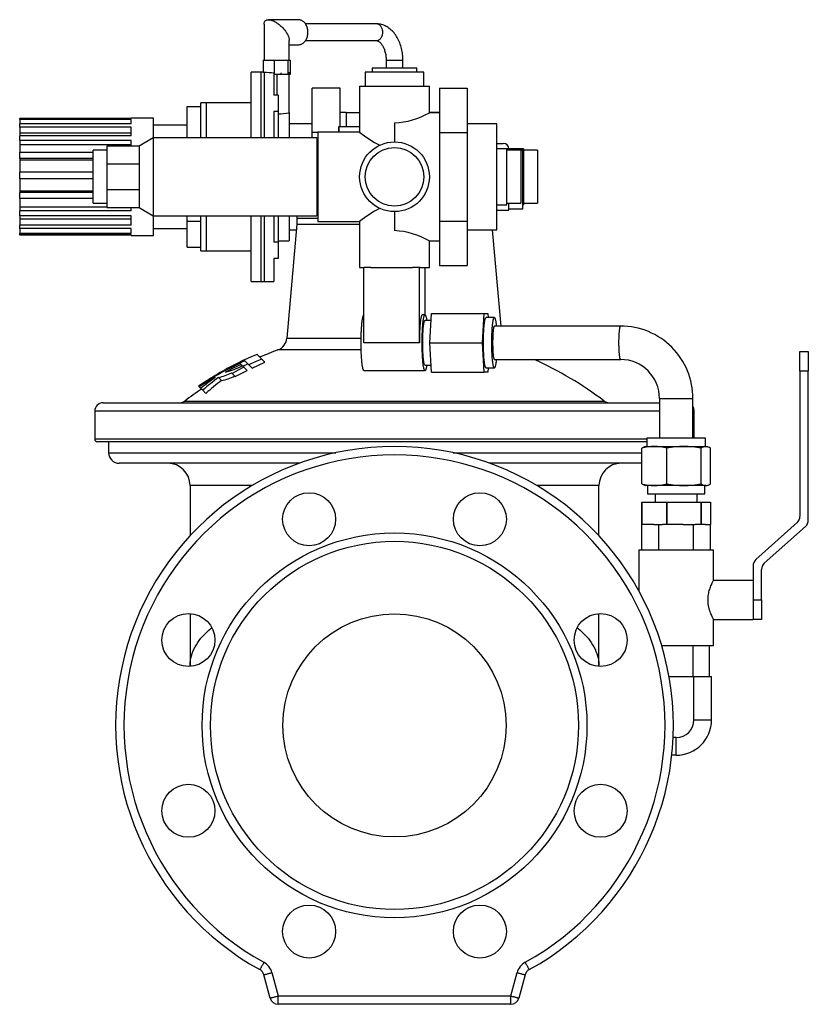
# Model space of a CAD drawing. Extents: x 63 to 771, y -329 to 503.
# Tile 3 of 3: x 488 to 771, y 150 to 503. Entities that reach past the tile are written whole.
import ezdxf

# ---------------------------------------------------------------- set-up
doc = ezdxf.new("R2010")
doc.units = 0
doc.layers.get('0').update_dxf_attribs({"linetype": 'CONTINUOUS'})

msp = doc.modelspace()

# ---------------------------------------------------------------- linework, layer by layer
at = {"color": 7, "linetype": 'CONTINUOUS'}
for p, q in [((575.56, 501.68), (575.56, 488.76)), ((587.85, 503.26), (577.14, 503.26)), ((615.81, 501.76), (590.4, 501.76)), ((584.56, 488.76), (584.56, 495.84)), ((584.56, 494.26), (587.85, 494.26)), ((590.4, 495.76), (615.81, 495.76)), ((575.16, 488.76), (575.16, 484.39)), ((575.16, 488.76), (577.14, 488.76)), ((577.14, 488.76), (579.11, 488.76)), ((579.11, 488.76), (579.11, 483.56)), ((579.11, 488.76), (581.56, 488.76)), ((581.56, 488.76), (584.01, 488.76)), ((584.01, 488.76), (584.01, 483.56)), ((584.01, 488.76), (584.48, 488.76)), ((584.48, 488.76), (584.95, 488.76)), ((584.95, 488.76), (584.95, 483.56)), ((619.31, 488.76), (619.31, 485.93)), ((625.31, 485.93), (625.31, 488.76)), ((574.41, 484.43), (570.91, 484.43)), ((570.91, 460.93), (570.91, 484.43)), ((575.16, 484.43), (574.41, 484.43)), ((575.16, 484.39), (575.56, 484.37)), ((579.06, 484.08), (579.06, 476.21)), ((611.81, 484.43), (611.81, 479.43)), ((632.81, 484.43), (611.81, 484.43)), ((614.31, 485.93), (614.31, 484.43)), ((630.31, 485.93), (614.31, 485.93)), ((630.31, 484.43), (630.31, 485.93)), ((632.81, 479.43), (632.81, 484.43)), ((579.11, 483.56), (579.06, 483.56)), ((581.56, 483.56), (579.11, 483.56)), ((584.01, 483.56), (581.56, 483.56)), ((584.48, 483.56), (584.01, 483.56)), ((584.95, 483.56), (584.48, 483.56)), ((584.56, 469.93), (584.56, 483.56)), ((602.81, 478.68), (592.81, 478.68)), ((592.81, 462.8), (592.81, 478.68)), ((602.81, 464.93), (602.81, 478.68)), ((609.81, 479.43), (609.81, 462.92)), ((609.81, 479.43), (622.31, 479.43)), ((622.31, 479.43), (634.81, 479.43)), ((634.81, 469.93), (634.81, 479.43)), ((638.41, 478.68), (648.41, 478.68)), ((638.41, 478.68), (638.41, 462.8)), ((648.41, 478.68), (648.41, 462.8)), ((554.91, 473.43), (552.91, 473.43)), ((552.91, 460.93), (552.91, 473.43)), ((570.91, 473.43), (554.91, 473.43)), ((580.56, 476.21), (579.06, 476.21)), ((580.56, 476.21), (580.56, 470.35)), ((547.91, 472.13), (552.91, 472.13)), ((547.91, 460.93), (547.91, 472.13)), ((580.56, 470.35), (579.06, 470.35)), ((579.06, 470.35), (579.06, 460.93)), ((580.56, 470.35), (580.56, 460.93)), ((584.56, 469.93), (584.56, 460.93)), ((604.99, 469.93), (602.81, 469.93)), ((604.99, 469.93), (604.99, 464.93)), ((604.99, 469.93), (609.81, 469.93)), ((638.41, 469.93), (634.8, 469.93)), ((634.81, 469.93), (638.41, 469.93)), ((487.91, 467.48), (487.91, 467.83)), ((527.91, 467.83), (487.91, 467.83)), ((527.91, 467.48), (487.91, 467.48)), ((487.91, 467.48), (487.91, 465.88)), ((535.91, 467.93), (527.91, 467.93)), ((527.91, 467.83), (527.91, 467.93)), ((527.91, 465.88), (527.91, 467.48)), ((535.91, 460.93), (535.91, 467.93)), ((622.31, 466.23), (622.31, 459.43)), ((487.91, 464.76), (487.91, 465.88)), ((527.91, 465.88), (487.91, 465.88)), ((527.91, 464.76), (487.91, 464.76)), ((487.91, 464.76), (487.91, 462.54)), ((527.91, 462.54), (487.91, 462.54)), ((487.91, 462.54), (487.91, 461.64)), ((527.91, 461.64), (527.91, 464.76)), ((547.91, 465.43), (535.91, 465.43)), ((592.81, 465.93), (584.56, 465.93)), ((594.81, 462.8), (592.81, 462.8)), ((592.81, 460.93), (592.81, 462.8)), ((609.81, 462.93), (594.81, 462.93)), ((594.81, 462.93), (594.81, 430.93)), ((602.31, 464.93), (602.31, 462.93)), ((602.31, 464.93), (602.36, 464.93)), ((602.36, 462.93), (602.36, 464.93)), ((602.36, 464.93), (609.81, 464.93)), ((638.41, 462.8), (648.41, 462.8)), ((638.41, 462.8), (638.41, 431.05)), ((659.06, 465.93), (648.41, 465.93)), ((648.41, 462.8), (648.41, 431.05)), ((659.06, 446.93), (659.06, 465.93)), ((487.91, 459.9), (487.91, 461.64)), ((527.91, 461.64), (487.91, 461.64)), ((527.91, 459.9), (487.91, 459.9)), ((487.91, 459.9), (487.91, 458.41)), ((527.91, 457.93), (527.91, 459.9)), ((535.71, 460.93), (530.71, 457.93)), ((594.51, 460.93), (535.71, 460.93)), ((535.71, 460.93), (535.71, 432.93)), ((594.51, 460.93), (594.51, 432.93)), ((527.91, 458.41), (487.91, 458.41)), ((487.91, 458.41), (487.91, 455.62)), ((487.91, 453.46), (487.91, 455.62)), ((514.21, 455.62), (487.91, 455.62)), ((519.21, 456.43), (514.21, 456.43)), ((514.21, 437.43), (514.21, 456.43)), ((530.71, 457.93), (519.21, 457.93)), ((519.21, 457.93), (519.21, 451.51)), ((530.71, 457.93), (530.71, 451.51)), ((594.81, 458.93), (594.51, 458.93)), ((659.06, 458.93), (661.31, 458.93)), ((662.56, 456.93), (659.06, 456.93)), ((662.56, 446.93), (662.56, 456.93)), ((667.56, 456.43), (662.56, 456.43)), ((668.56, 456.93), (663.31, 456.93)), ((663.31, 456.43), (663.31, 456.93)), ((668.31, 456.43), (667.56, 456.43)), ((667.56, 456.43), (667.56, 437.43)), ((668.31, 435.43), (668.31, 456.43)), ((668.56, 456.93), (668.56, 437.27)), ((673.56, 456.43), (668.56, 456.43)), ((673.56, 456.43), (673.56, 454.88)), ((514.21, 453.46), (487.91, 453.46)), ((487.91, 453.46), (487.91, 452.91)), ((514.21, 452.91), (487.91, 452.91)), ((487.91, 452.91), (487.91, 448.56)), ((673.56, 454.88), (673.56, 437.43)), ((487.91, 446.24), (487.91, 448.56)), ((514.21, 448.56), (487.91, 448.56)), ((530.71, 451.51), (519.21, 451.51)), ((519.21, 451.51), (519.21, 442.34)), ((530.71, 451.51), (530.71, 442.34)), ((514.21, 446.24), (487.91, 446.24)), ((487.91, 446.24), (487.91, 441.73)), ((659.06, 427.93), (659.06, 446.93)), ((662.56, 436.93), (662.56, 446.93)), ((514.21, 441.73), (487.91, 441.73)), ((487.91, 441.73), (487.91, 441.3)), ((487.91, 439.11), (487.91, 441.3)), ((514.21, 441.3), (487.91, 441.3)), ((519.21, 442.34), (519.21, 435.93)), ((519.21, 442.34), (530.71, 442.34)), ((530.71, 442.34), (530.71, 435.93)), ((514.21, 439.11), (487.91, 439.11)), ((487.91, 439.11), (487.91, 436.09)), ((519.21, 436.09), (487.91, 436.09)), ((487.91, 436.09), (487.91, 434.72)), ((487.91, 432.91), (487.91, 434.72)), ((527.91, 434.72), (487.91, 434.72)), ((514.21, 437.43), (519.21, 437.43)), ((519.21, 435.93), (530.71, 435.93)), ((527.91, 434.72), (527.91, 435.93)), ((530.71, 435.93), (535.71, 432.93)), ((594.51, 434.93), (594.81, 434.93)), ((622.31, 434.43), (622.31, 427.62)), ((659.06, 436.93), (662.56, 436.93)), ((659.06, 434.93), (663.31, 434.93)), ((662.56, 437.43), (667.56, 437.43)), ((663.31, 434.93), (663.31, 437.43)), ((663.31, 435.43), (668.31, 435.43)), ((668.31, 436.93), (668.56, 436.93)), ((668.56, 437.43), (673.56, 437.43)), ((668.56, 437.27), (668.56, 436.93)), ((527.91, 432.91), (487.91, 432.91)), ((487.91, 432.91), (487.91, 431.75)), ((527.91, 431.75), (487.91, 431.75)), ((487.91, 431.75), (487.91, 429.61)), ((527.91, 429.61), (527.91, 432.91)), ((535.71, 432.93), (594.51, 432.93)), ((535.91, 425.93), (535.91, 432.93)), ((547.91, 430.98), (547.91, 432.93)), ((547.91, 430.98), (552.91, 430.98)), ((547.91, 421.72), (547.91, 430.98)), ((552.91, 420.43), (552.91, 432.93)), ((570.91, 409.43), (570.91, 432.93)), ((579.06, 432.93), (579.06, 423.5)), ((580.56, 432.93), (580.56, 423.5)), ((584.56, 432.93), (584.56, 423.93)), ((587.31, 432.93), (587.31, 431.93)), ((587.31, 431.93), (587.31, 429.93)), ((594.81, 430.93), (609.81, 430.93)), ((609.81, 430.93), (609.81, 414.43)), ((638.41, 431.05), (648.41, 431.05)), ((638.41, 431.05), (638.41, 415.17)), ((648.41, 431.05), (648.41, 415.17)), ((487.91, 428.41), (487.91, 429.61)), ((527.91, 429.61), (487.91, 429.61)), ((527.91, 428.41), (487.91, 428.41)), ((487.91, 428.41), (487.91, 426.59)), ((527.91, 426.59), (527.91, 428.41)), ((535.91, 428.43), (547.91, 428.43)), ((587.31, 429.93), (583.74, 389.11)), ((584.56, 427.93), (587.13, 427.93)), ((587.31, 429.93), (609.81, 429.93)), ((648.41, 427.93), (659.06, 427.93)), ((660.5, 393.43), (657.48, 427.93)), ((487.91, 426.14), (487.91, 426.59)), ((527.91, 426.59), (487.91, 426.59)), ((527.91, 426.14), (487.91, 426.14)), ((487.91, 426.14), (487.91, 426.03)), ((527.91, 426.03), (487.91, 426.03)), ((527.91, 425.93), (527.91, 426.14)), ((527.91, 425.93), (535.91, 425.93)), ((580.56, 423.93), (584.56, 423.93)), ((634.8, 423.93), (638.41, 423.93)), ((634.81, 414.43), (634.81, 423.93)), ((547.91, 421.72), (552.91, 421.72)), ((552.91, 420.43), (554.91, 420.43)), ((554.91, 420.43), (570.91, 420.43)), ((580.56, 423.5), (579.06, 423.5)), ((580.56, 423.5), (580.56, 417.64)), ((580.56, 417.64), (579.06, 417.64)), ((579.06, 417.64), (579.06, 409.43)), ((609.81, 414.43), (611.33, 414.43)), ((611.33, 387.43), (611.33, 414.43)), ((613.81, 414.43), (611.33, 414.43)), ((613.81, 414.43), (628.73, 414.43)), ((631.22, 414.43), (628.73, 414.43)), ((631.22, 387.43), (631.22, 414.43)), ((631.48, 414.43), (631.22, 414.43)), ((631.48, 414.43), (634.81, 414.43)), ((633.29, 397.42), (633.29, 414.43)), ((638.41, 415.17), (648.41, 415.17)), ((570.91, 409.43), (574.41, 409.43)), ((574.41, 409.43), (575.56, 409.43)), ((575.56, 409.43), (579.06, 409.43)), ((633.25, 397.43), (632.25, 397.43)), ((635.46, 395.43), (633.25, 395.43)), ((634.98, 387.43), (635.6, 397.93)), ((635.6, 397.93), (654.5, 397.93)), ((653.88, 387.43), (654.5, 397.93)), ((654.5, 397.93), (655.76, 397.93)), ((658.11, 396.43), (655.13, 396.43)), ((655.76, 397.93), (655.85, 396.43)), ((703.41, 393.43), (658.11, 393.43)), ((634.98, 387.43), (653.88, 387.43)), ((635.6, 376.93), (634.98, 387.43)), ((654.5, 376.93), (653.88, 387.43)), ((575.86, 380.42), (574.7, 381.59)), ((658.11, 381.43), (703.41, 381.43)), ((767.69, 377.26), (767.69, 384.26)), ((767.69, 384.26), (770.69, 384.26)), ((770.69, 384.26), (770.69, 377.26)), ((567.73, 379.26), (567.37, 379.62)), ((567.95, 379.04), (569.73, 379.84)), ((569.47, 377.51), (568.33, 378.66)), ((571.22, 378.35), (570.07, 379.5)), ((633.25, 379.43), (635.46, 379.43)), ((655.13, 378.43), (658.11, 378.43)), ((655.85, 378.43), (655.76, 376.93)), ((560.32, 373.88), (559.21, 374.99)), ((564.07, 376.46), (563.88, 376.65)), ((565.2, 375.33), (564.07, 376.46)), ((611.37, 377.43), (633.25, 377.43)), ((635.6, 376.93), (654.5, 376.93)), ((655.76, 376.93), (654.5, 376.93)), ((767.69, 377.26), (767.69, 325.15)), ((770.69, 323.81), (770.69, 377.26)), ((552.11, 371.85), (552.07, 371.88)), ((552.31, 371.64), (552.11, 371.85)), ((552.88, 371.08), (552.31, 371.64)), ((554.66, 369.29), (553.56, 370.39)), ((717.31, 367.43), (717.31, 353.23)), ((729.31, 353.23), (729.31, 367.43)), ((517.81, 365.93), (717.31, 365.93)), ((514.81, 362.93), (514.81, 352.93)), ((729.81, 353.23), (729.81, 362.93)), ((712.81, 353.23), (712.81, 350.23)), ((733.81, 353.23), (712.81, 353.23)), ((733.81, 350.23), (733.81, 353.23)), ((712.81, 351.93), (515.81, 351.93)), ((519.81, 351.93), (519.81, 347.98)), ((711.02, 336.85), (711.02, 349.61)), ((712.31, 350.23), (711.9, 350.08)), ((712.31, 350.23), (715.48, 350.23)), ((715.48, 350.23), (726.09, 350.23)), ((719.95, 336.85), (719.95, 349.61)), ((726.09, 350.23), (733.92, 350.23)), ((732.24, 336.85), (732.24, 349.61)), ((733.92, 350.23), (734.31, 350.23)), ((734.71, 350.08), (734.31, 350.23)), ((735.59, 336.85), (735.59, 349.61)), ((588.19, 344.23), (523.56, 344.23)), ((711.02, 344.23), (656.42, 344.23)), ((549.01, 336.23), (549.01, 318.25)), ((695.61, 318.25), (695.61, 336.23)), ((711.9, 336.38), (712.31, 336.23)), ((715.48, 336.23), (712.31, 336.23)), ((713.04, 336.23), (713.04, 333.23)), ((726.09, 336.23), (715.48, 336.23)), ((733.92, 336.23), (726.09, 336.23)), ((733.57, 333.23), (733.57, 336.23)), ((733.92, 336.23), (734.31, 336.23)), ((734.31, 336.23), (734.71, 336.38)), ((713.04, 333.23), (733.2, 333.23)), ((715.81, 333.23), (715.81, 330.23)), ((730.81, 330.23), (730.81, 333.23)), ((733.2, 333.23), (733.57, 333.23)), ((711.02, 322.23), (711.02, 330.23)), ((711.02, 330.23), (719.95, 330.23)), ((711.02, 330.23), (711.02, 322.23)), ((711.02, 330.23), (711.02, 330.23)), ((719.95, 322.23), (719.95, 330.23)), ((719.95, 330.23), (732.23, 330.23)), ((719.95, 330.23), (719.95, 322.23)), ((719.95, 330.23), (719.95, 330.23)), ((732.23, 330.23), (732.23, 322.23)), ((732.23, 330.23), (732.24, 330.23)), ((732.24, 322.23), (732.24, 330.23)), ((732.24, 330.23), (735.59, 330.23)), ((735.59, 330.23), (735.59, 322.23)), ((710.95, 313.23), (710.95, 322.23)), ((710.95, 322.23), (711.02, 322.23)), ((715.32, 322.23), (711.02, 322.23)), ((711.02, 322.23), (711.02, 322.23)), ((715.32, 322.23), (717.13, 322.23)), ((717.13, 313.23), (717.13, 322.23)), ((717.13, 322.23), (718.42, 322.23)), ((719.95, 322.23), (718.42, 322.23)), ((725.87, 322.23), (719.95, 322.23)), ((719.95, 322.23), (719.95, 322.23)), ((725.87, 322.23), (729.48, 322.23)), ((729.48, 313.23), (729.48, 322.23)), ((729.48, 322.23), (730.13, 322.23)), ((732.23, 322.23), (730.13, 322.23)), ((732.23, 322.23), (732.24, 322.23)), ((733.85, 322.23), (732.24, 322.23)), ((733.85, 322.23), (735.66, 322.23)), ((735.66, 313.23), (735.66, 322.23)), ((766.69, 322.92), (751.91, 309.71)), ((754.91, 308.36), (769.69, 321.57)), ((709.91, 313.23), (709.91, 298.46)), ((709.91, 313.23), (736.71, 313.23)), ((736.71, 302.23), (736.71, 313.23)), ((750.91, 307.47), (750.91, 295.23)), ((753.91, 295.23), (753.91, 306.13)), ((750.91, 302.23), (736.71, 302.23)), ((753.91, 295.23), (753.91, 288.23)), ((549.01, 290.32), (549.01, 271.67)), ((695.61, 271.67), (695.61, 290.32)), ((736.71, 278.73), (736.71, 288.23)), ((736.71, 288.23), (750.91, 288.23)), ((753.91, 288.23), (750.91, 288.23)), ((736.71, 278.73), (718.16, 278.73)), ((729.25, 278.73), (729.25, 267.73)), ((735.2, 278.73), (735.2, 267.73)), ((549.01, 271.67), (549.01, 271.37)), ((695.6, 271.37), (695.6, 271.67)), ((720.76, 267.73), (729.66, 267.73)), ((729.66, 252.23), (729.66, 267.73)), ((729.66, 267.73), (736.01, 267.73)), ((736.01, 252.23), (736.01, 267.73)), ((723.31, 245.88), (722.21, 245.88)), ((723.31, 239.53), (721.73, 239.53)), ((577.71, 152.45), (575.47, 160.81)), ((669.14, 160.81), (666.9, 152.45)), ((664, 150.23), (580.61, 150.23))]:
    msp.add_line(p, q, dxfattribs=at)
at = {"color": 8, "linetype": 'CONTINUOUS'}
for p, q in [((619.31, 488.76), (625.31, 488.76)), ((574.41, 484.43), (574.41, 460.93)), ((575.56, 484.37), (575.56, 460.93)), ((581.56, 484.19), (581.56, 483.56)), ((584.48, 484.42), (584.48, 483.56)), ((580.06, 483.56), (580.06, 476.21)), ((554.91, 460.93), (554.91, 473.43)), ((663.31, 456.93), (659.06, 456.93)), ((554.91, 420.43), (554.91, 432.93)), ((574.41, 432.93), (574.41, 409.43)), ((575.56, 432.93), (575.56, 409.43)), ((594.81, 431.93), (587.31, 431.93)), ((583.74, 389.11), (610.35, 389.11)), ((610.37, 384.86), (580.51, 384.86)), ((631.22, 387.43), (611.33, 387.43)), ((770.69, 377.26), (767.69, 377.26)), ((717.31, 367.43), (729.31, 367.43)), ((547.1, 366.53), (622.31, 366.53)), ((622.31, 366.53), (697.51, 366.53)), ((717.31, 362.93), (514.81, 362.93)), ((729.81, 362.93), (729.31, 362.93)), ((514.81, 352.93), (712.81, 352.93)), ((519.81, 347.98), (601.24, 347.98)), ((643.37, 347.98), (711.02, 347.98)), ((571.28, 336.23), (549.01, 336.23)), ((695.61, 336.23), (673.34, 336.23)), ((750.91, 295.23), (750.91, 288.23)), ((750.91, 295.23), (753.91, 295.23)), ((729.66, 252.23), (736.01, 252.23)), ((723.31, 239.53), (723.31, 245.88)), ((578.37, 161.58), (580.61, 153.23)), ((664, 153.23), (666.24, 161.58)), ((580.61, 153.23), (664, 153.23)), ((580.61, 150.23), (580.61, 153.23)), ((664, 150.23), (664, 153.23))]:
    msp.add_line(p, q, dxfattribs=at)
at = {"color": 7, "linetype": 'CONTINUOUS', "flags": 128}
for points in [[(575.56, 501.68), (575.56, 501.79), (575.58, 501.99), (575.61, 502.19), (575.67, 502.37), (575.74, 502.53), (575.83, 502.68), (575.94, 502.82), (576.06, 502.93), (576.21, 503.03), (576.36, 503.11), (576.53, 503.18), (576.72, 503.22), (576.92, 503.25), (577.14, 503.26), (577.36, 503.25), (577.6, 503.22), (577.84, 503.18), (578.1, 503.11), (578.36, 503.03), (578.63, 502.93), (578.91, 502.82), (579.19, 502.68), (579.48, 502.53), (579.76, 502.37), (580.05, 502.19), (580.34, 501.99), (580.63, 501.79), (580.91, 501.57), (581.19, 501.34), (581.47, 501.09), (581.74, 500.84), (582, 500.58), (582.26, 500.32), (582.51, 500.04), (582.74, 499.76), (582.97, 499.48), (583.18, 499.19), (583.38, 498.91), (583.57, 498.62), (583.74, 498.33), (583.9, 498.04), (584.04, 497.76), (584.17, 497.48), (584.28, 497.21), (584.37, 496.94), (584.44, 496.68), (584.5, 496.43), (584.54, 496.19), (584.55, 495.96), (584.56, 495.84)], [(587.85, 494.26), (588.11, 494.27), (588.37, 494.31), (588.63, 494.38), (588.88, 494.47), (589.13, 494.59), (589.37, 494.73), (589.6, 494.89), (589.82, 495.08), (590.02, 495.29), (590.22, 495.52), (590.4, 495.77), (590.57, 496.03), (590.72, 496.32), (590.85, 496.61), (590.97, 496.92), (591.07, 497.24), (591.15, 497.57), (591.21, 497.9), (591.25, 498.25), (591.27, 498.59), (591.27, 498.93), (591.25, 499.28), (591.21, 499.62), (591.15, 499.95), (591.07, 500.28), (590.97, 500.6), (590.85, 500.91), (590.72, 501.21), (590.57, 501.49), (590.4, 501.76), (590.22, 502), (590.02, 502.23), (589.82, 502.44), (589.6, 502.63), (589.37, 502.79), (589.13, 502.94), (588.88, 503.05), (588.63, 503.14), (588.37, 503.21), (588.11, 503.25), (587.85, 503.26), (587.85, 503.26)], [(625.31, 488.76), (625.3, 489.07), (625.29, 489.62), (625.25, 490.18), (625.2, 490.73), (625.13, 491.28), (625.05, 491.82), (624.95, 492.36), (624.83, 492.89), (624.7, 493.42), (624.54, 493.94), (624.38, 494.45), (624.19, 494.95), (623.99, 495.44), (623.78, 495.92), (623.55, 496.39), (623.3, 496.85), (623.04, 497.29), (622.76, 497.71), (622.47, 498.12), (622.16, 498.51), (621.84, 498.88), (621.51, 499.23), (621.17, 499.56), (620.81, 499.87), (620.45, 500.16), (620.08, 500.42), (619.69, 500.66), (619.31, 500.88), (618.91, 501.07), (618.51, 501.24), (618.11, 501.39), (617.7, 501.51), (617.29, 501.61), (616.88, 501.68), (616.47, 501.73), (616.06, 501.76), (615.81, 501.76)], [(615.81, 495.76), (615.86, 495.76), (616.01, 495.75), (616.15, 495.72), (616.28, 495.68), (616.41, 495.62), (616.55, 495.55), (616.7, 495.46), (616.86, 495.35), (617.02, 495.22), (617.18, 495.07), (617.34, 494.91), (617.5, 494.73), (617.66, 494.52), (617.82, 494.3), (617.98, 494.06), (618.13, 493.8), (618.27, 493.52), (618.41, 493.23), (618.55, 492.92), (618.67, 492.6), (618.78, 492.26), (618.89, 491.91), (618.98, 491.54), (619.07, 491.17), (619.14, 490.79), (619.2, 490.4), (619.24, 490), (619.28, 489.6), (619.3, 489.2), (619.31, 488.81), (619.31, 488.76)], [(611.37, 377.43), (611.35, 377.43), (611.3, 377.45), (611.25, 377.49), (611.19, 377.56), (611.14, 377.66), (611.09, 377.78), (611.04, 377.93), (610.99, 378.11), (610.94, 378.3), (610.9, 378.52), (610.85, 378.77), (610.8, 379.03), (610.76, 379.32), (610.72, 379.63), (610.68, 379.96), (610.64, 380.31), (610.6, 380.68), (610.57, 381.06), (610.54, 381.47), (610.51, 381.88), (610.48, 382.32), (610.45, 382.76), (610.43, 383.22), (610.41, 383.69), (610.39, 384.17), (610.37, 384.65), (610.36, 385.15), (610.35, 385.65), (610.34, 386.15), (610.33, 386.66), (610.33, 387.17), (610.33, 387.68), (610.33, 388.19), (610.34, 388.7), (610.35, 389.21), (610.36, 389.71), (610.37, 390.2), (610.39, 390.69), (610.41, 391.17), (610.43, 391.63), (610.45, 392.09), (610.48, 392.54), (610.51, 392.97), (610.54, 393.39), (610.57, 393.79), (610.6, 394.18), (610.64, 394.54), (610.68, 394.89), (610.72, 395.22), (610.76, 395.53), (610.8, 395.82), (610.85, 396.09), (610.9, 396.33), (610.94, 396.55), (610.99, 396.75), (611.04, 396.92), (611.09, 397.07), (611.14, 397.19), (611.19, 397.29), (611.25, 397.36), (611.3, 397.41), (611.33, 397.42)], [(632.25, 397.43), (632.23, 397.42), (632.17, 397.4), (632.12, 397.34), (632.07, 397.27), (632.02, 397.16), (631.96, 397.03), (631.91, 396.87), (631.86, 396.69), (631.81, 396.48), (631.77, 396.25), (631.72, 396), (631.68, 395.72), (631.63, 395.43), (631.59, 395.11), (631.55, 394.77), (631.51, 394.41), (631.48, 394.03), (631.44, 393.63), (631.41, 393.22), (631.38, 392.79), (631.35, 392.35), (631.33, 391.9), (631.31, 391.43), (631.29, 390.95), (631.27, 390.47), (631.25, 389.97), (631.24, 389.47), (631.23, 388.97), (631.22, 388.46), (631.22, 387.94), (631.22, 387.43)], [(633.87, 379.43), (633.83, 379.18), (633.79, 378.9), (633.74, 378.64), (633.69, 378.41), (633.65, 378.2), (633.6, 378.02), (633.55, 377.86), (633.5, 377.72), (633.44, 377.61), (633.39, 377.53), (633.34, 377.47), (633.29, 377.43), (633.23, 377.43), (633.18, 377.45), (633.13, 377.49), (633.08, 377.56), (633.03, 377.66), (632.97, 377.78), (632.92, 377.93), (632.87, 378.11), (632.82, 378.3), (632.78, 378.52), (632.73, 378.77), (632.69, 379.03), (632.64, 379.32), (632.6, 379.63), (632.56, 379.96), (632.52, 380.31), (632.48, 380.68), (632.45, 381.06), (632.42, 381.47), (632.39, 381.88), (632.36, 382.32), (632.33, 382.76), (632.31, 383.22), (632.29, 383.69), (632.27, 384.17), (632.25, 384.65), (632.24, 385.15), (632.23, 385.65), (632.22, 386.15), (632.22, 386.66), (632.21, 387.17), (632.21, 387.68), (632.22, 388.19), (632.22, 388.7), (632.23, 389.21), (632.24, 389.71), (632.25, 390.2), (632.27, 390.69), (632.29, 391.17), (632.31, 391.63), (632.33, 392.09), (632.36, 392.54), (632.39, 392.97), (632.42, 393.39), (632.45, 393.79), (632.48, 394.18), (632.52, 394.54), (632.56, 394.89), (632.6, 395.22), (632.64, 395.53), (632.69, 395.82), (632.73, 396.09), (632.78, 396.33), (632.82, 396.55), (632.87, 396.75), (632.92, 396.92), (632.97, 397.07), (633.03, 397.19), (633.08, 397.29), (633.13, 397.36), (633.18, 397.41), (633.23, 397.43), (633.29, 397.42), (633.34, 397.39), (633.39, 397.33), (633.44, 397.24), (633.5, 397.13), (633.55, 397), (633.6, 396.84), (633.65, 396.65), (633.69, 396.44), (633.74, 396.21), (633.79, 395.96), (633.83, 395.68), (633.87, 395.43)], [(633.25, 379.43), (633.22, 379.43), (633.18, 379.46), (633.13, 379.51), (633.08, 379.59), (633.04, 379.69), (632.99, 379.82), (632.95, 379.97), (632.9, 380.15), (632.86, 380.35), (632.82, 380.58), (632.78, 380.82), (632.74, 381.09), (632.71, 381.38), (632.67, 381.69), (632.64, 382.02), (632.61, 382.36), (632.58, 382.73), (632.55, 383.1), (632.53, 383.49), (632.51, 383.9), (632.49, 384.31), (632.47, 384.74), (632.45, 385.17), (632.44, 385.62), (632.43, 386.06), (632.43, 386.52), (632.42, 386.97), (632.42, 387.43), (632.42, 387.88), (632.43, 388.34), (632.43, 388.79), (632.44, 389.24), (632.45, 389.68), (632.47, 390.12), (632.49, 390.54), (632.51, 390.96), (632.53, 391.36), (632.55, 391.75), (632.58, 392.13), (632.61, 392.49), (632.64, 392.84), (632.67, 393.16), (632.71, 393.47), (632.74, 393.76), (632.78, 394.03), (632.82, 394.28), (632.86, 394.5), (632.9, 394.7), (632.95, 394.88), (632.99, 395.04), (633.04, 395.16), (633.08, 395.27), (633.13, 395.35), (633.18, 395.4), (633.22, 395.42), (633.25, 395.43)], [(655.13, 378.43), (655.08, 378.44), (655.03, 378.48), (654.98, 378.55), (654.93, 378.64), (654.88, 378.76), (654.83, 378.9), (654.79, 379.07), (654.74, 379.26), (654.69, 379.48), (654.65, 379.72), (654.61, 379.98), (654.57, 380.26), (654.53, 380.57), (654.49, 380.89), (654.45, 381.24), (654.42, 381.6), (654.39, 381.98), (654.36, 382.38), (654.33, 382.79), (654.31, 383.21), (654.29, 383.65), (654.27, 384.1), (654.25, 384.55), (654.23, 385.02), (654.22, 385.49), (654.21, 385.97), (654.2, 386.45), (654.2, 386.94), (654.2, 387.43), (654.2, 387.91), (654.2, 388.4), (654.21, 388.88), (654.22, 389.36), (654.23, 389.84), (654.25, 390.3), (654.27, 390.76), (654.29, 391.21), (654.31, 391.64), (654.33, 392.07), (654.36, 392.48), (654.39, 392.87), (654.42, 393.25), (654.45, 393.62), (654.49, 393.96), (654.53, 394.29), (654.57, 394.59), (654.61, 394.88), (654.65, 395.14), (654.69, 395.38), (654.74, 395.6), (654.79, 395.79), (654.83, 395.96), (654.88, 396.1), (654.93, 396.22), (654.98, 396.31), (655.03, 396.37), (655.08, 396.41), (655.13, 396.43), (655.13, 396.43)], [(658.81, 381.43), (658.79, 381.24), (658.75, 380.89), (658.72, 380.57), (658.68, 380.26), (658.64, 379.98), (658.59, 379.72), (658.55, 379.48), (658.5, 379.26), (658.46, 379.07), (658.41, 378.9), (658.36, 378.76), (658.31, 378.64), (658.26, 378.55), (658.21, 378.48), (658.16, 378.44), (658.11, 378.43), (658.06, 378.44), (658.01, 378.48), (657.96, 378.55), (657.91, 378.64), (657.86, 378.76), (657.82, 378.9), (657.77, 379.07), (657.72, 379.26), (657.68, 379.48), (657.63, 379.72), (657.59, 379.98), (657.55, 380.26), (657.51, 380.57), (657.47, 380.89), (657.44, 381.24), (657.4, 381.6), (657.37, 381.98), (657.34, 382.38), (657.32, 382.79), (657.29, 383.21), (657.27, 383.65), (657.25, 384.1), (657.23, 384.55), (657.22, 385.02), (657.2, 385.49), (657.2, 385.97), (657.19, 386.45), (657.18, 386.94), (657.18, 387.43), (657.18, 387.91), (657.19, 388.4), (657.2, 388.88), (657.2, 389.36), (657.22, 389.84), (657.23, 390.3), (657.25, 390.76), (657.27, 391.21), (657.29, 391.64), (657.32, 392.07), (657.34, 392.48), (657.37, 392.87), (657.4, 393.25), (657.44, 393.62), (657.47, 393.96), (657.51, 394.29), (657.55, 394.59), (657.59, 394.88), (657.63, 395.14), (657.68, 395.38), (657.72, 395.6), (657.77, 395.79), (657.82, 395.96), (657.86, 396.1), (657.91, 396.22), (657.96, 396.31), (658.01, 396.37), (658.06, 396.41), (658.11, 396.43), (658.16, 396.41), (658.21, 396.37), (658.26, 396.31), (658.31, 396.22), (658.36, 396.1), (658.41, 395.96), (658.46, 395.79), (658.5, 395.6), (658.55, 395.38), (658.59, 395.14), (658.64, 394.88), (658.68, 394.59), (658.72, 394.29), (658.75, 393.96), (658.79, 393.62), (658.81, 393.43)], [(658.11, 393.43), (658.08, 393.42), (658.04, 393.39), (658, 393.33), (657.96, 393.24), (657.92, 393.13), (657.88, 393), (657.85, 392.84), (657.81, 392.66), (657.77, 392.45), (657.74, 392.22), (657.71, 391.97), (657.68, 391.7), (657.65, 391.42), (657.62, 391.11), (657.6, 390.79), (657.58, 390.46), (657.56, 390.11), (657.54, 389.75), (657.53, 389.38), (657.51, 389), (657.51, 388.61), (657.5, 388.22), (657.49, 387.82), (657.49, 387.43)], [(657.49, 387.43), (657.49, 387.03), (657.5, 386.64), (657.51, 386.24), (657.51, 385.86), (657.53, 385.48), (657.54, 385.11), (657.56, 384.75), (657.58, 384.4), (657.6, 384.06), (657.62, 383.74), (657.65, 383.44), (657.68, 383.15), (657.71, 382.88), (657.74, 382.63), (657.77, 382.4), (657.81, 382.2), (657.85, 382.02), (657.88, 381.86), (657.92, 381.72), (657.96, 381.61), (658, 381.53), (658.04, 381.47), (658.08, 381.43), (658.11, 381.43)], [(574.7, 381.59), (572.38, 380.57), (570.07, 379.5)], [(573.03, 383.25), (573.13, 383.15), (573.27, 383.02), (573.43, 382.85), (573.62, 382.66), (573.85, 382.44), (574.1, 382.18), (574.38, 381.9), (574.7, 381.59)], [(567.37, 379.62), (564.5, 378.31), (561.66, 376.93)], [(568.33, 378.66), (566.19, 377.58), (564.07, 376.46)], [(566.95, 380.04), (567.14, 379.85), (567.37, 379.62)], [(567.73, 379.26), (568.01, 378.98), (568.33, 378.66)], [(570.07, 379.5), (569.82, 379.75), (569.59, 379.98), (569.38, 380.2), (569.19, 380.39), (569.01, 380.56), (568.86, 380.72), (568.72, 380.85), (568.6, 380.97)], [(571.22, 378.35), (573.53, 379.41), (575.86, 380.42)], [(558.01, 375), (555.14, 373.36), (552.31, 371.64)], [(565.2, 375.33), (567.32, 376.44), (569.47, 377.51)], [(552.07, 371.88), (552.06, 371.9), (552.06, 371.9)], [(553.56, 370.39), (553.2, 370.76), (552.88, 371.08)], [(736.71, 288.23), (736.71, 288.23), (736.69, 288.26), (736.66, 288.32), (736.6, 288.43), (736.53, 288.57), (736.44, 288.75), (736.33, 288.97), (736.22, 289.22), (736.08, 289.51), (735.94, 289.83), (735.79, 290.21), (735.63, 290.62), (735.46, 291.08), (735.31, 291.57), (735.15, 292.1), (735.02, 292.65), (734.9, 293.25), (734.81, 293.87), (734.76, 294.43), (734.74, 294.99), (734.74, 295.57), (734.77, 296.15), (734.82, 296.64), (734.89, 297.12), (734.98, 297.61), (735.08, 298.07), (735.2, 298.54), (735.34, 298.99), (735.48, 299.42), (735.63, 299.83), (735.79, 300.26), (735.95, 300.65), (736.11, 301.01), (736.26, 301.33), (736.39, 301.6), (736.5, 301.83), (736.59, 302.01), (736.66, 302.14), (736.7, 302.21), (736.71, 302.23)]]:
    msp.add_lwpolyline(points, dxfattribs=at)
at = {"color": 8, "linetype": 'CONTINUOUS', "flags": 128}
for points in [[(615.81, 495.76), (615.87, 495.76), (616.08, 495.78), (616.29, 495.83), (616.5, 495.9), (616.7, 496), (616.89, 496.12), (617.08, 496.26), (617.25, 496.43), (617.41, 496.62), (617.56, 496.82), (617.69, 497.04), (617.8, 497.28), (617.9, 497.53), (617.97, 497.79), (618.03, 498.06), (618.07, 498.34), (618.09, 498.62), (618.09, 498.9), (618.07, 499.18), (618.03, 499.46), (617.97, 499.73), (617.9, 499.99), (617.8, 500.24), (617.69, 500.48), (617.56, 500.7), (617.41, 500.91), (617.25, 501.09), (617.08, 501.26), (616.89, 501.41), (616.7, 501.53), (616.5, 501.62), (616.29, 501.7), (616.08, 501.74), (615.87, 501.76), (615.81, 501.76)], [(703.41, 381.43), (703.4, 381.43), (703.36, 381.45), (703.32, 381.49), (703.28, 381.57), (703.24, 381.66), (703.2, 381.79), (703.16, 381.93), (703.13, 382.1), (703.09, 382.3), (703.06, 382.52), (703.02, 382.75), (702.99, 383.01), (702.96, 383.29), (702.94, 383.59), (702.91, 383.9), (702.89, 384.23), (702.87, 384.57), (702.85, 384.93), (702.83, 385.29), (702.82, 385.67), (702.81, 386.05), (702.8, 386.44), (702.8, 386.83), (702.79, 387.23), (702.79, 387.63), (702.8, 388.02), (702.8, 388.41), (702.81, 388.8), (702.82, 389.19), (702.83, 389.56), (702.85, 389.93), (702.87, 390.28), (702.89, 390.63), (702.91, 390.95), (702.94, 391.27), (702.96, 391.56), (702.99, 391.84), (703.02, 392.1), (703.06, 392.34), (703.09, 392.56), (703.13, 392.75), (703.16, 392.92), (703.2, 393.07), (703.24, 393.19), (703.28, 393.29), (703.32, 393.36), (703.36, 393.41), (703.4, 393.43), (703.41, 393.43)], [(549.01, 271.67), (549.01, 271.99), (549.06, 272.8), (549.15, 273.6), (549.3, 274.4), (549.5, 275.2), (549.75, 275.99), (550.05, 276.78), (550.4, 277.57), (550.8, 278.36), (551.25, 279.14), (551.75, 279.92), (552.3, 280.69), (552.9, 281.45), (553.55, 282.21), (554.24, 282.95), (554.98, 283.7), (555.77, 284.43), (556.61, 285.15), (556.78, 285.3)], [(687.83, 285.3), (688.01, 285.15), (688.84, 284.43), (689.63, 283.7), (690.37, 282.95), (691.07, 282.21), (691.71, 281.45), (692.31, 280.69), (692.86, 279.92), (693.36, 279.14), (693.81, 278.36), (694.21, 277.57), (694.56, 276.78), (694.86, 275.99), (695.11, 275.2), (695.31, 274.4), (695.46, 273.6), (695.56, 272.8), (695.6, 271.99), (695.61, 271.67)], [(575.47, 165.28), (575.33, 165.03), (575.19, 164.77), (575.05, 164.52), (574.92, 164.28), (574.79, 164.05), (574.67, 163.82), (574.55, 163.62), (574.45, 163.43), (574.35, 163.25), (574.27, 163.1), (574.19, 162.97), (574.13, 162.86), (574.09, 162.77), (574.05, 162.71), (574.03, 162.67), (574.02, 162.66)], [(669.14, 165.28), (669.28, 165.03), (669.42, 164.77), (669.56, 164.52), (669.7, 164.28), (669.82, 164.05), (669.95, 163.82), (670.06, 163.62), (670.17, 163.43), (670.26, 163.25), (670.35, 163.1), (670.42, 162.97), (670.48, 162.86), (670.53, 162.77), (670.56, 162.71), (670.58, 162.67), (670.59, 162.66)], [(575.47, 160.81), (575.49, 160.81), (575.53, 160.82), (575.6, 160.84), (575.69, 160.86), (575.81, 160.9), (575.96, 160.94), (576.13, 160.98), (576.32, 161.03), (576.53, 161.09), (576.76, 161.15), (577, 161.22), (577.26, 161.28), (577.53, 161.36), (577.8, 161.43), (578.09, 161.51), (578.37, 161.58)], [(666.24, 161.58), (666.53, 161.51), (666.81, 161.43), (667.08, 161.36), (667.35, 161.28), (667.61, 161.22), (667.85, 161.15), (668.08, 161.09), (668.29, 161.03), (668.48, 160.98), (668.65, 160.94), (668.8, 160.9), (668.92, 160.86), (669.02, 160.84), (669.09, 160.82), (669.13, 160.81), (669.14, 160.81)], [(577.71, 152.45), (577.72, 152.45), (577.77, 152.47), (577.84, 152.48), (577.93, 152.51), (578.05, 152.54), (578.2, 152.58), (578.37, 152.63), (578.56, 152.68), (578.77, 152.73), (579, 152.8), (579.24, 152.86), (579.5, 152.93), (579.77, 153), (580.04, 153.08), (580.32, 153.15), (580.61, 153.23)], [(664, 153.23), (664.29, 153.15), (664.57, 153.08), (664.85, 153), (665.11, 152.93), (665.37, 152.86), (665.61, 152.8), (665.84, 152.73), (666.05, 152.68), (666.24, 152.63), (666.41, 152.58), (666.56, 152.54), (666.68, 152.51), (666.78, 152.48), (666.85, 152.47), (666.89, 152.45), (666.9, 152.45)]]:
    msp.add_lwpolyline(points, dxfattribs=at)
at = {"color": 7, "linetype": 'CONTINUOUS'}
for centre, radius in [((622.31, 446.93), 12.5), ((622.31, 446.93), 10.5), ((591.69, 324.14), 9.5), ((652.92, 324.14), 9.5), ((622.31, 250.23), 69), ((622.31, 250.23), 66), ((548.4, 280.84), 9.5), ((622.31, 250.23), 40), ((696.22, 280.84), 9.5), ((548.4, 219.61), 9.5), ((696.22, 219.61), 9.5), ((591.69, 176.32), 9.5), ((652.92, 176.32), 9.5)]:
    msp.add_circle(centre, radius, dxfattribs=at)
for centre, radius, start, end in [((573.14, 433.15), 51.27, 83.3685, 87.2934), ((579.99, 493.08), 23.6, 271.3688, 281.1492), ((620.94, 493.86), 27.66, 272.833, 300.0824), ((637.08, 496.9), 43.56, 231.2452, 242.5354), ((661.31, 456.93), 2, 0.0002, 89.9997), ((637.69, 396.02), 44.68, 117.6056, 128.6136), ((620.95, 400.05), 27.61, 59.9064, 87.193), ((703.36, 367.48), 25.95, 359.881, 89.8823), ((578.75, 389.55), 5, 290.5203, 355), ((627.13, 260.3), 133, 110.5203, 113.5277), ((617.46, 276.41), 115.72, 112.5804, 120.9293), ((617.48, 260.3), 133, 53.0078, 65.6048), ((703.36, 367.48), 13.95, 359.7841, 89.7755), ((615.75, 275.63), 115.41, 114.1098, 123.4853), ((615.14, 275.25), 115.34, 114.6949, 123.1223), ((557.96, 395.59), 19.03, 281.2179, 300.8818), ((627.13, 260.3), 134.5, 120.9354, 123.9288), ((605.97, 306.94), 83.27, 125.169, 129.6156), ((608.32, 308.78), 82.43, 126.5669, 131.6295), ((555.75, 392.08), 17.44, 281.471, 297.7824), ((556.73, 391.6), 18.08, 281.4521, 297.2193), ((627.13, 260.3), 133, 123.8024, 126.9922), ((608.74, 308.37), 81.46, 126.4697, 131.5934), ((517.81, 362.93), 3, 90, 180), ((545.3, 368.93), 3, 270, 306.9922), ((699.32, 368.93), 3, 233.0078, 270), ((726.81, 362.93), 3, 0, 33.5573), ((515.81, 352.93), 1, 180, 270), ((622.31, 250.23), 100, 298.8709, 241.1291), ((715.66, 332.55), 17.68, 90.5751, 105.2219), ((713.01, 346.92), 3.34, 109.2922, 126.4512), ((715.31, 332.56), 17.67, 74.7741, 89.4289), ((726.31, 317.26), 32.96, 90.3821, 101.131), ((725.87, 317.28), 32.95, 78.8663, 89.6206), ((734.05, 347.29), 2.94, 92.5395, 127.9474), ((733.7, 347.04), 3.19, 53.4673, 86.0457), ((523.56, 347.98), 3.76, 180, 270), ((541.01, 336.23), 8, 0, 90), ((703.61, 336.23), 8, 90, 180), ((715.66, 353.9), 17.67, 254.7743, 269.429), ((713.01, 339.54), 3.35, 233.5659, 250.6876), ((715.31, 353.91), 17.68, 270.5747, 285.222), ((726.31, 369.17), 32.95, 258.8664, 269.6206), ((725.87, 369.19), 32.96, 270.3819, 281.1311), ((734.07, 339.23), 3.01, 232.4356, 267.078), ((733.73, 339.32), 3.1, 273.4561, 307.0305), ((764.69, 325.15), 3, 311.7862, 0), ((767.69, 323.81), 3, 311.7862, 0), ((753.91, 307.47), 3, 131.7862, 180), ((756.91, 306.13), 3, 131.7862, 180), ((723.31, 252.23), 6.35, 270, 0), ((723.31, 252.23), 12.7, 270, 0), ((572.57, 160.03), 3, 15, 61.1291), ((672.04, 160.03), 3, 118.8709, 165), ((580.61, 153.23), 3, 195, 270), ((664, 153.23), 3, 270, 345)]:
    msp.add_arc(centre, radius, start, end, dxfattribs=at)
at = {"color": 8, "linetype": 'CONTINUOUS'}
for centre, radius, start, end in [((622.31, 250.23), 97, 298.8709, 241.1291), ((572.57, 160.03), 6, 15, 61.1291), ((672.04, 160.03), 6, 118.8709, 165)]:
    msp.add_arc(centre, radius, start, end, dxfattribs=at)

doc.saveas('drawing.dxf')
